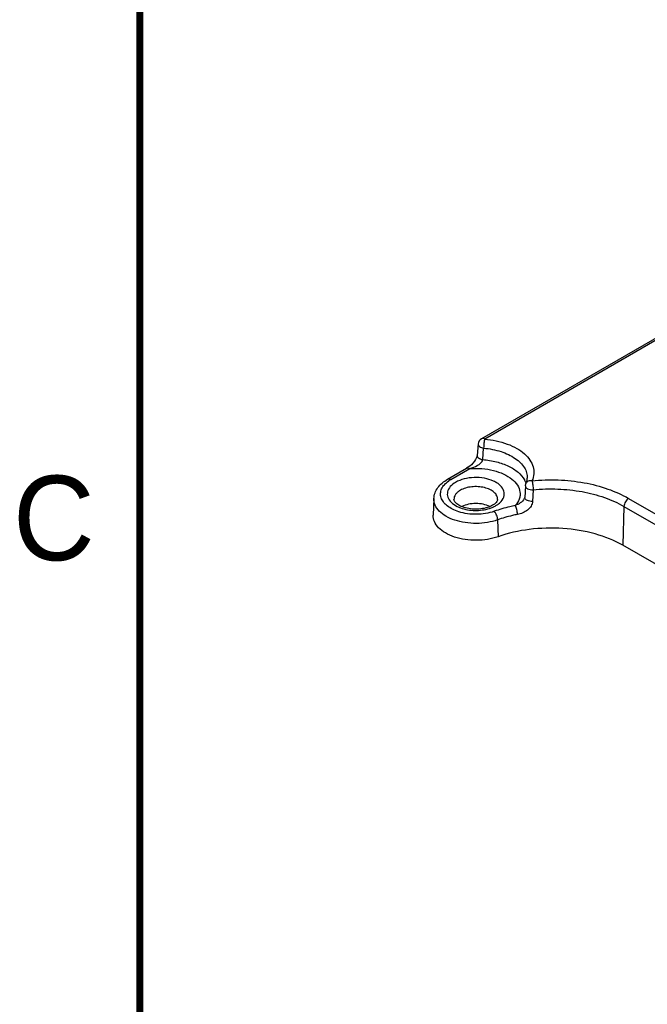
# Model space of a CAD drawing. Header units: inches. Extents: x 0 to 22, y 0 to 17.
# Tile 3 of 22: x 0.1 to 2, y 9.3 to 12.2. Entities that reach past the tile are written whole.
import ezdxf

# ---------------------------------------------------------------- set-up
doc = ezdxf.new("R2010")
doc.units = ezdxf.units.IN
doc.header["$LTSCALE"] = 1.21
doc.header["$MEASUREMENT"] = 0
doc.layers.get('0').update_dxf_attribs({"linetype": 'CONTINUOUS'})
doc.styles.add('TEXTSTYLE_2', font='txt')

msp = doc.modelspace()

# ---------------------------------------------------------------- linework, layer by layer
at = {"color": 7, "linetype": 'CONTINUOUS'}
for p, q in [((2.1337, 11.3448), (1.5094, 10.9843)), ((2.1332, 11.3379), (1.5192, 10.9833)), ((1.4996, 10.969), (1.4966, 10.9352)), ((1.5135, 10.9227), (1.5162, 10.9566)), ((1.4094, 10.8646), (1.4655, 10.8969)), ((1.4193, 10.8636), (1.4754, 10.896)), ((1.4701, 10.8998), (1.4655, 10.8969)), ((1.6394, 10.8451), (1.6375, 10.8108)), ((1.6394, 10.8451), (1.6412, 10.8521)), ((1.6412, 10.8521), (1.6412, 10.8521)), ((1.6625, 10.8333), (1.6606, 10.799)), ((1.3691, 10.8073), (1.367, 10.7585)), ((1.6376, 10.809), (1.6375, 10.8108)), ((1.9447, 10.808), (3.4089, 9.9625)), ((1.9308, 10.7844), (1.9274, 10.6694)), ((1.9308, 10.7844), (3.395, 9.939)), ((1.5576, 10.7445), (1.5587, 10.6947)), ((3.3916, 9.824), (1.9274, 10.6694))]:
    msp.add_line(p, q, dxfattribs=at)
at = {"color": 7, "linetype": 'CONTINUOUS', "const_width": 0.02}
msp.add_lwpolyline([(0.5, 16.5), (0.5, 0.5)], dxfattribs=at)
at = {"color": 7, "linetype": 'CONTINUOUS'}
for points in [[(1.4966, 10.9352), (1.4963, 10.9332), (1.4949, 10.9287), (1.4923, 10.9232), (1.4887, 10.9176), (1.4845, 10.9123), (1.4799, 10.9076)], [(1.4799, 10.9076), (1.4751, 10.9034), (1.4701, 10.8998)], [(1.6375, 10.8108), (1.6371, 10.8089), (1.6364, 10.8072)]]:
    msp.add_lwpolyline(points, dxfattribs=at)
for centre, radius, start, end in [((1.5192, 10.9672), 0.0197, 120.0024, 174.9453), ((1.4644, 10.7853), 0.0904, 119.9258, 124.7602), ((1.4826, 10.875), 0.1012, 246.666, 249.8948)]:
    msp.add_arc(centre, radius, start, end, dxfattribs=at)
for points, knots in [([(1.5192, 10.9833), (1.5176, 10.9843), (1.5143, 10.9856), (1.5107, 10.9851), (1.5094, 10.9843)], [0, 0, 0, 0, 0.550964, 1, 1, 1, 1]), ([(1.5192, 10.9833), (1.5187, 10.9815), (1.5179, 10.9774), (1.5167, 10.9685), (1.5162, 10.9614), (1.5162, 10.9566)], [0, 0, 0, 0, 0.204141, 0.464098, 1, 1, 1, 1]), ([(1.5192, 10.9833), (1.5419, 10.9813), (1.5748, 10.9746), (1.6135, 10.957), (1.6365, 10.9411), (1.6535, 10.9226), (1.6636, 10.902), (1.6659, 10.8803), (1.662, 10.8664), (1.6591, 10.86)], [0, 0, 0, 0, 0.316716, 0.459666, 0.588522, 0.70292, 0.805377, 0.901748, 1, 1, 1, 1]), ([(1.4996, 10.969), (1.4995, 10.9676), (1.5004, 10.9644), (1.5041, 10.9608), (1.5096, 10.958), (1.5139, 10.9569), (1.5162, 10.9566)], [0, 0, 0, 0, 0.184953, 0.411374, 0.688175, 1, 1, 1, 1]), ([(1.5162, 10.9566), (1.5337, 10.955), (1.5663, 10.9488), (1.6031, 10.9321), (1.6253, 10.9141), (1.6369, 10.8996), (1.644, 10.8839), (1.6453, 10.8729), (1.645, 10.8676)], [0, 0, 0, 0, 0.308668, 0.581797, 0.701034, 0.808569, 0.906748, 1, 1, 1, 1]), ([(1.4754, 10.896), (1.483, 10.8984), (1.4945, 10.9026), (1.5063, 10.9109), (1.5116, 10.9171), (1.5132, 10.9208), (1.5135, 10.9227)], [0, 0, 0, 0, 0.495586, 0.754814, 0.882993, 1, 1, 1, 1]), ([(1.4966, 10.9352), (1.4965, 10.9338), (1.4974, 10.9306), (1.5012, 10.9269), (1.5068, 10.9241), (1.5112, 10.923), (1.5135, 10.9227)], [0, 0, 0, 0, 0.184319, 0.41073, 0.688263, 1, 1, 1, 1]), ([(1.5135, 10.9227), (1.5272, 10.9216), (1.5534, 10.9174), (1.5891, 10.905), (1.6178, 10.8873), (1.6319, 10.8714), (1.6365, 10.863)], [0, 0, 0, 0, 0.291011, 0.560282, 0.797504, 1, 1, 1, 1]), ([(1.4655, 10.8969), (1.4669, 10.8977), (1.4705, 10.8983), (1.4737, 10.8969), (1.4754, 10.896)], [0, 0, 0, 0, 0.449219, 1, 1, 1, 1]), ([(1.4754, 10.896), (1.4872, 10.8969), (1.5107, 10.8969), (1.5445, 10.8915), (1.5748, 10.8813), (1.5995, 10.8666), (1.6169, 10.8484), (1.624, 10.8303), (1.6241, 10.8162), (1.6208, 10.802), (1.6147, 10.7923), (1.6097, 10.7867)], [0, 0, 0, 0, 0.161253, 0.318615, 0.464819, 0.59449, 0.705877, 0.803005, 0.849707, 0.897201, 1, 1, 1, 1]), ([(1.3691, 10.8073), (1.3694, 10.8131), (1.3718, 10.8247), (1.3805, 10.8405), (1.3933, 10.8541), (1.4038, 10.8613), (1.4094, 10.8646)], [0, 0, 0, 0, 0.238099, 0.480042, 0.732822, 1, 1, 1, 1]), ([(1.4424, 10.7684), (1.436, 10.7704), (1.4241, 10.7752), (1.4086, 10.7849), (1.397, 10.7964), (1.3898, 10.8093), (1.3879, 10.8232), (1.3915, 10.8369), (1.4002, 10.8495), (1.4083, 10.8563), (1.4128, 10.8595)], [0, 0, 0, 0, 0.158729, 0.301965, 0.428644, 0.541058, 0.645614, 0.751708, 0.868094, 1, 1, 1, 1]), ([(1.4094, 10.8646), (1.4108, 10.8653), (1.4144, 10.8659), (1.4176, 10.8645), (1.4193, 10.8636)], [0, 0, 0, 0, 0.449217, 1, 1, 1, 1]), ([(1.5648, 10.7956), (1.5696, 10.8001), (1.5756, 10.8082), (1.5777, 10.8207), (1.5758, 10.8333), (1.5677, 10.8447), (1.5561, 10.8536), (1.5407, 10.8619), (1.5177, 10.8686), (1.4882, 10.8706), (1.4592, 10.8667), (1.4412, 10.8599), (1.4334, 10.8554)], [0, 0, 0, 0, 0.100408, 0.145724, 0.190951, 0.290747, 0.349197, 0.413531, 0.556702, 0.71082, 0.862745, 1, 1, 1, 1]), ([(1.6365, 10.863), (1.637, 10.8621), (1.6388, 10.8586), (1.6403, 10.8549), (1.6412, 10.8521)], [0, 0, 0, 0, 0.25544, 1, 1, 1, 1]), ([(1.6412, 10.8521), (1.6418, 10.8534), (1.6438, 10.8584), (1.6449, 10.8637), (1.645, 10.8676)], [0, 0, 0, 0, 0.265877, 1, 1, 1, 1]), ([(1.6591, 10.86), (1.6554, 10.8606), (1.6497, 10.8601), (1.6438, 10.8563), (1.6418, 10.8536), (1.6412, 10.8521)], [0, 0, 0, 0, 0.529706, 0.770598, 1, 1, 1, 1]), ([(1.6591, 10.86), (1.6848, 10.8626), (1.7364, 10.8642), (1.812, 10.8562), (1.8823, 10.8382), (1.9254, 10.8191), (1.9447, 10.808)], [0, 0, 0, 0, 0.263417, 0.524054, 0.772278, 1, 1, 1, 1]), ([(1.6591, 10.86), (1.6596, 10.8583), (1.6605, 10.8542), (1.6619, 10.8453), (1.6624, 10.8381), (1.6625, 10.8333)], [0, 0, 0, 0, 0.204534, 0.464608, 1, 1, 1, 1]), ([(1.4334, 10.8554), (1.4275, 10.852), (1.4173, 10.8444), (1.4094, 10.8307), (1.4084, 10.8195), (1.4106, 10.8084), (1.4157, 10.8011), (1.4198, 10.7969)], [0, 0, 0, 0, 0.287795, 0.528019, 0.639724, 0.752487, 1, 1, 1, 1]), ([(1.4473, 10.8319), (1.4444, 10.8302), (1.4391, 10.8265), (1.4329, 10.8198), (1.429, 10.8124), (1.4283, 10.8071), (1.4284, 10.8046)], [0, 0, 0, 0, 0.290329, 0.549628, 0.782098, 1, 1, 1, 1]), ([(1.5576, 10.8046), (1.5577, 10.8083), (1.5558, 10.8165), (1.5472, 10.8267), (1.5343, 10.8349), (1.5181, 10.8404), (1.4998, 10.8431), (1.481, 10.8427), (1.4631, 10.8392), (1.4522, 10.8347), (1.4473, 10.8319)], [0, 0, 0, 0, 0.086711, 0.185397, 0.302133, 0.435724, 0.58045, 0.728288, 0.870672, 1, 1, 1, 1]), ([(1.6394, 10.8451), (1.6393, 10.8434), (1.6405, 10.8407), (1.6433, 10.8381), (1.6475, 10.8355), (1.654, 10.8335), (1.6596, 10.8332), (1.6625, 10.8333)], [0, 0, 0, 0, 0.175762, 0.283857, 0.4076, 0.692594, 1, 1, 1, 1]), ([(1.6625, 10.8333), (1.6866, 10.8358), (1.7351, 10.8373), (1.8062, 10.8297), (1.8722, 10.8128), (1.9126, 10.7949), (1.9308, 10.7844)], [0, 0, 0, 0, 0.26342, 0.524056, 0.772278, 1, 1, 1, 1]), ([(1.5576, 10.7445), (1.5478, 10.741), (1.5269, 10.7358), (1.4946, 10.7331), (1.4621, 10.7354), (1.4317, 10.7424), (1.4054, 10.7537), (1.3849, 10.7688), (1.3717, 10.7869), (1.3688, 10.8008), (1.3691, 10.8073)], [0, 0, 0, 0, 0.140041, 0.287278, 0.434856, 0.575858, 0.704389, 0.816805, 0.913359, 1, 1, 1, 1]), ([(1.5427, 10.7876), (1.5378, 10.7848), (1.5264, 10.7801), (1.5076, 10.7763), (1.4873, 10.7756), (1.4675, 10.7781), (1.4504, 10.7834), (1.439, 10.7898), (1.4329, 10.7955), (1.4297, 10.7996), (1.4285, 10.8028), (1.4284, 10.8046)], [0, 0, 0, 0, 0.134531, 0.289955, 0.454073, 0.614815, 0.760043, 0.877564, 0.922295, 0.95686, 1, 1, 1, 1]), ([(1.5576, 10.8046), (1.5575, 10.8039), (1.5572, 10.8018), (1.5552, 10.798), (1.5529, 10.7953), (1.5513, 10.7938)], [0, 0, 0, 0, 0.15933, 0.496023, 1, 1, 1, 1]), ([(1.6364, 10.8072), (1.6338, 10.802), (1.6248, 10.794), (1.6147, 10.7889), (1.6097, 10.7867)], [0, 0, 0, 0, 0.5175, 1, 1, 1, 1]), ([(1.6606, 10.799), (1.658, 10.7989), (1.6528, 10.7992), (1.6445, 10.8014), (1.6385, 10.8055), (1.6376, 10.809)], [0, 0, 0, 0, 0.300357, 0.584611, 1, 1, 1, 1]), ([(1.9447, 10.808), (1.9407, 10.8056), (1.9342, 10.7983), (1.931, 10.7891), (1.9308, 10.7844)], [0, 0, 0, 0, 0.497777, 1, 1, 1, 1]), ([(1.4198, 10.7969), (1.4213, 10.7954), (1.4281, 10.7894), (1.4361, 10.7848), (1.4425, 10.7821)], [0, 0, 0, 0, 0.230224, 1, 1, 1, 1]), ([(1.4478, 10.78), (1.4613, 10.775), (1.4905, 10.7703), (1.5197, 10.774), (1.5336, 10.7784)], [0, 0, 0, 0, 0.497189, 1, 1, 1, 1]), ([(1.5342, 10.7839), (1.5282, 10.7869), (1.5146, 10.7914), (1.493, 10.7936), (1.4715, 10.7914), (1.4579, 10.7869), (1.4518, 10.7839)], [0, 0, 0, 0, 0.23917, 0.499861, 0.760554, 1, 1, 1, 1]), ([(1.5336, 10.7784), (1.5346, 10.7787), (1.5385, 10.78), (1.5423, 10.7815), (1.5451, 10.7828)], [0, 0, 0, 0, 0.255912, 1, 1, 1, 1]), ([(1.5513, 10.7938), (1.5507, 10.7933), (1.5481, 10.791), (1.5451, 10.789), (1.5427, 10.7876)], [0, 0, 0, 0, 0.222208, 1, 1, 1, 1]), ([(1.5451, 10.7828), (1.5458, 10.7831), (1.5483, 10.7843), (1.5508, 10.7856), (1.5526, 10.7866)], [0, 0, 0, 0, 0.255497, 1, 1, 1, 1]), ([(1.6097, 10.7867), (1.6043, 10.7856), (1.5832, 10.781), (1.5625, 10.775), (1.5474, 10.7697)], [0, 0, 0, 0, 0.255766, 1, 1, 1, 1]), ([(1.5526, 10.7866), (1.5537, 10.7873), (1.558, 10.7899), (1.5621, 10.793), (1.5648, 10.7956)], [0, 0, 0, 0, 0.261713, 1, 1, 1, 1]), ([(1.6162, 10.7604), (1.6161, 10.7652), (1.615, 10.7724), (1.6124, 10.7811), (1.6107, 10.785), (1.6097, 10.7867)], [0, 0, 0, 0, 0.529279, 0.78956, 1, 1, 1, 1]), ([(1.6606, 10.799), (1.6604, 10.7942), (1.6571, 10.7843), (1.6463, 10.7726), (1.6321, 10.7646), (1.6215, 10.7615), (1.6162, 10.7604)], [0, 0, 0, 0, 0.228941, 0.478662, 0.740871, 1, 1, 1, 1]), ([(1.5587, 10.6947), (1.5487, 10.6911), (1.5275, 10.6859), (1.4946, 10.6831), (1.4615, 10.6854), (1.4306, 10.6925), (1.4039, 10.7041), (1.3831, 10.7194), (1.3696, 10.7378), (1.3667, 10.752), (1.367, 10.7585)], [0, 0, 0, 0, 0.14004, 0.287279, 0.434854, 0.57586, 0.704386, 0.816806, 0.913357, 1, 1, 1, 1]), ([(1.5474, 10.7697), (1.5307, 10.7638), (1.4951, 10.7583), (1.4593, 10.763), (1.4424, 10.7684)], [0, 0, 0, 0, 0.49814, 1, 1, 1, 1]), ([(1.5576, 10.7445), (1.5575, 10.7492), (1.5557, 10.7564), (1.5516, 10.7647), (1.5489, 10.7683), (1.5474, 10.7697)], [0, 0, 0, 0, 0.51651, 0.777759, 1, 1, 1, 1]), ([(1.6162, 10.7604), (1.6111, 10.7594), (1.5913, 10.7551), (1.5718, 10.7495), (1.5576, 10.7445)], [0, 0, 0, 0, 0.255766, 1, 1, 1, 1]), ([(1.9274, 10.6694), (1.9021, 10.684), (1.844, 10.7068), (1.75, 10.722), (1.6524, 10.7194), (1.5886, 10.7052), (1.5587, 10.6947)], [0, 0, 0, 0, 0.231442, 0.487173, 0.749715, 1, 1, 1, 1])]:
    msp.add_open_spline(points, degree=3, knots=knots, dxfattribs=at)

# ---------------------------------------------------------------- texts
at = {"color": 2, "linetype": 'CONTINUOUS', "insert": (0.125, 10.875), "char_height": 0.25, "width": 0.25, "attachment_point": 1, "line_spacing_factor": 0.9, "style": 'TEXTSTYLE_2'}
msp.add_mtext('C', dxfattribs=at)

doc.saveas('drawing.dxf')
